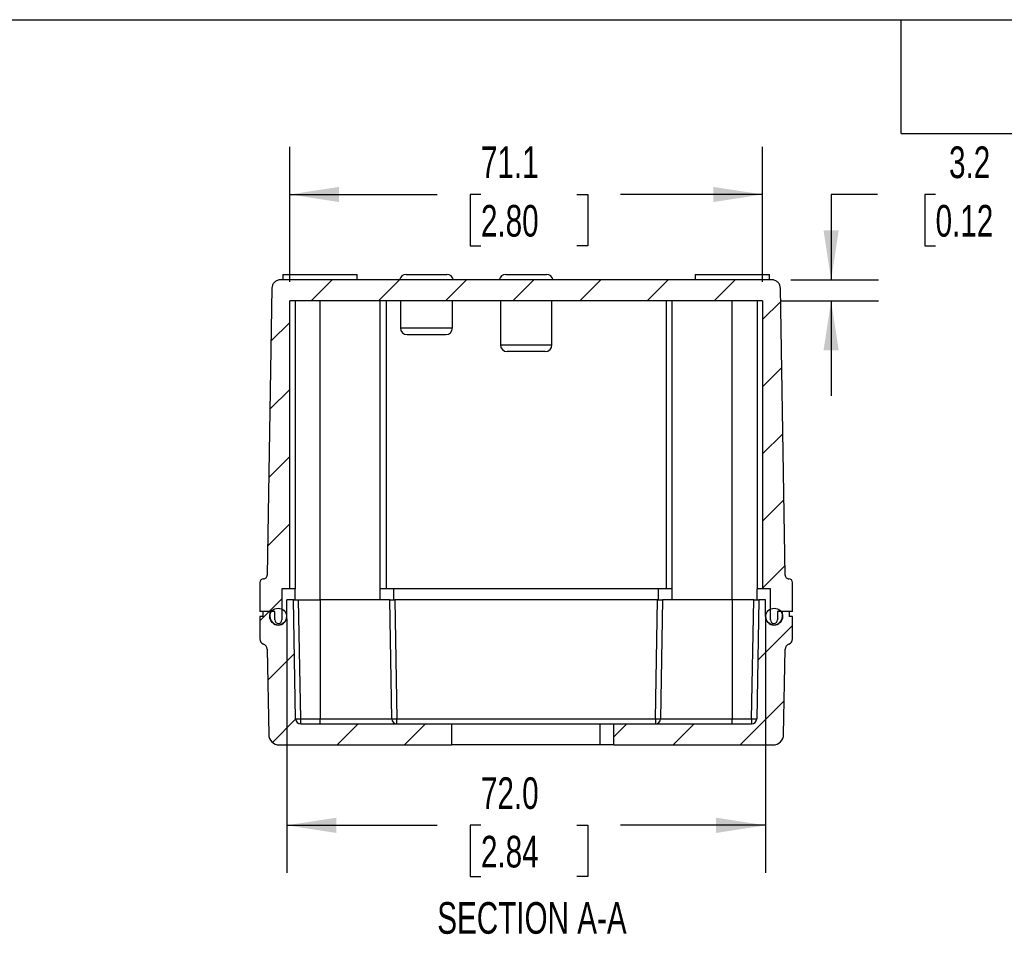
# Model space of a CAD drawing. Header units: millimetres. Extents: x 6 to 273, y 6 to 210.
# Tile 5 of 10: x 77 to 143, y 148 to 210. Entities that reach past the tile are written whole.
import ezdxf

# ---------------------------------------------------------------- set-up
doc = ezdxf.new("R2010")
doc.units = ezdxf.units.MM
doc.layers.add('DIMENSIONS', color=140, linetype='Continuous')
doc.layers.add('TEXT', color=140, linetype='Continuous')
doc.styles.add('SLDTEXTSTYLE0', font='TXT', dxfattribs={"width": 0.7})
doc.dimstyles.new('SLDDIMSTYLE0', dxfattribs={"dimtxt": 2.158008, "dimasz": 3.302, "dimexe": 0, "dimexo": 0.0625, "dimgap": 0.539502, "dimtad": 0, "dimtih": 1, "dimtoh": 1, "dimdec": 1, "dimlfac": 2.25, "dimrnd": 1e-09, "dimzin": 12, "dimdsep": 46, "dimtxsty": 'SLDTEXTSTYLE0', "dimsah": 1, "dimcen": 0.09, "dimadec": 0, "dimazin": 3, "dimtfac": 1, "dimtdec": 1, "dimtofl": 0, "dimtmove": 0, "dimatfit": 3, "dimfxl": 0, "dimfrac": 2, "dimtolj": 1, "dimtzin": 12, "dimarcsym": 0})
doc.dimstyles.new('SLDDIMSTYLE2', dxfattribs={"dimtxt": 2.158008, "dimasz": 3.302, "dimexe": 0, "dimexo": 0.0625, "dimgap": 0.539502, "dimtad": 0, "dimtih": 1, "dimtoh": 1, "dimdec": 1, "dimlfac": 2.25, "dimrnd": 1e-09, "dimzin": 12, "dimdsep": 46, "dimtxsty": 'SLDTEXTSTYLE0', "dimsah": 1, "dimcen": 0.09, "dimadec": 0, "dimazin": 3, "dimtfac": 1, "dimtdec": 1, "dimtmove": 0, "dimatfit": 0, "dimfxl": 0, "dimfrac": 2, "dimtolj": 1, "dimtzin": 12, "dimarcsym": 0})
doc.dimstyles.new('SLDDIMSTYLE3', dxfattribs={"dimtxt": 2.158008, "dimasz": 3.302, "dimexe": 0, "dimexo": 0.0625, "dimgap": 0.539502, "dimtad": 0, "dimtih": 1, "dimtoh": 1, "dimdec": 1, "dimlfac": 2.25, "dimrnd": 1e-09, "dimzin": 4, "dimdsep": 46, "dimtxsty": 'SLDTEXTSTYLE0', "dimsah": 1, "dimcen": 0.09, "dimadec": 0, "dimazin": 1, "dimtfac": 1, "dimtdec": 1, "dimtofl": 0, "dimtmove": 0, "dimatfit": 3, "dimfxl": 0, "dimfrac": 2, "dimtolj": 1, "dimtzin": 12, "dimarcsym": 0})

# ---------------------------------------------------------------- blocks, each defined once
blk = doc.blocks.new('_D_14')
at = {"layer": 'DIMENSIONS'}
for p, q in [((95.016, 192.014), (95.016, 201.037)), ((126.628, 192.014), (126.628, 201.037)), ((95.016, 197.862), (104.876, 197.862)), ((107.8, 197.862), (107.076, 197.862)), ((107.076, 197.862), (107.076, 194.432)), ((114.213, 197.862), (114.938, 197.862)), ((114.938, 197.862), (114.938, 194.432)), ((126.628, 197.862), (117.137, 197.862)), ((107.076, 194.432), (107.8, 194.432)), ((114.938, 194.432), (114.213, 194.432))]:
    blk.add_line(p, q, dxfattribs=at)
for points in [[(95.016, 197.862), (98.318, 197.354), (98.318, 198.37)], [(126.628, 197.862), (123.326, 198.37), (123.326, 197.354)]]:
    blk.add_solid(points, dxfattribs=at)
at = {"layer": 'DIMENSIONS', "char_height": 2.1167, "attachment_point": 1, "style": 'SLDTEXTSTYLE0'}
for s, insert in [('71.1', (107.8, 201.073)), ('2.80', (107.8, 197.161))]:
    blk.add_mtext(s, dxfattribs=dict(at, insert=insert))
blk = doc.blocks.new('_D_15')
at = {"layer": 'DIMENSIONS'}
for p, q in [((134.301, 197.862), (131.208, 197.862)), ((131.208, 197.862), (131.208, 192.153)), ((138.191, 197.862), (137.467, 197.862)), ((137.467, 197.862), (137.467, 194.432)), ((144.604, 197.862), (145.329, 197.862)), ((145.329, 197.862), (145.329, 194.432)), ((137.467, 194.432), (138.191, 194.432)), ((145.329, 194.432), (144.604, 194.432)), ((128.518, 192.153), (134.383, 192.153)), ((127.898, 190.744), (134.383, 190.744)), ((131.208, 190.744), (131.208, 184.394))]:
    blk.add_line(p, q, dxfattribs=at)
for points in [[(131.208, 192.153), (131.716, 195.455), (130.7, 195.455)], [(131.208, 190.744), (130.7, 187.442), (131.716, 187.442)]]:
    blk.add_solid(points, dxfattribs=at)
at = {"layer": 'DIMENSIONS', "char_height": 2.1167, "attachment_point": 1, "style": 'SLDTEXTSTYLE0'}
for s, insert in [('3.2', (139.089, 201.073)), ('0.12', (138.191, 197.161))]:
    blk.add_mtext(s, dxfattribs=dict(at, insert=insert))
blk = doc.blocks.new('_D_16')
at = {"layer": 'DIMENSIONS'}
for p, q in [((94.82, 169.491), (94.82, 152.5)), ((126.824, 169.491), (126.824, 152.5)), ((94.82, 155.675), (104.876, 155.675)), ((107.8, 155.675), (107.076, 155.675)), ((107.076, 155.675), (107.076, 152.245)), ((114.213, 155.675), (114.938, 155.675)), ((114.938, 155.675), (114.938, 152.245)), ((126.824, 155.675), (117.137, 155.675)), ((107.076, 152.245), (107.8, 152.245)), ((114.938, 152.245), (114.213, 152.245))]:
    blk.add_line(p, q, dxfattribs=at)
for points in [[(94.82, 155.675), (98.122, 155.167), (98.122, 156.183)], [(126.824, 155.675), (123.522, 156.183), (123.522, 155.167)]]:
    blk.add_solid(points, dxfattribs=at)
at = {"layer": 'DIMENSIONS', "char_height": 2.1167, "attachment_point": 1, "style": 'SLDTEXTSTYLE0'}
for s, insert in [('72.0', (107.8, 158.887)), ('2.84', (107.8, 154.974))]:
    blk.add_mtext(s, dxfattribs=dict(at, insert=insert))

msp = doc.modelspace()

# ---------------------------------------------------------------- hatches: boundary and pattern name
at = {"layer": 'DIMENSIONS', "linetype": 'Continuous', "lineweight": 18}
h = msp.add_hatch(dxfattribs=at)
h.set_pattern_fill('ANSI31', color=256, style=0)
edge = h.paths.add_edge_path(flags=0)
edge.add_spline(control_points=[(128.379, 172.157), (128.135, 172.157), (128.131, 172.402)], knot_values=[0, 0, 0, 1, 1, 1], weights=[1, 0.712938, 1], degree=2, periodic=0)
edge.add_line((128.131, 172.402), (127.813, 191.598))
edge.add_spline(control_points=[(127.813, 191.598), (127.803, 192.153), (127.248, 192.153)], knot_values=[0, 0, 0, 1, 1, 1], weights=[1, 0.712938, 1], degree=2, periodic=0)
edge.add_line((127.248, 192.153), (94.395, 192.153))
edge.add_spline(control_points=[(94.395, 192.153), (93.84, 192.153), (93.831, 191.598)], knot_values=[0, 0, 0, 1, 1, 1], weights=[1, 0.712938, 1], degree=2, periodic=0)
edge.add_line((93.831, 191.598), (93.513, 172.402))
edge.add_spline(control_points=[(93.513, 172.402), (93.509, 172.157), (93.265, 172.157)], knot_values=[0, 0, 0, 1, 1, 1], weights=[1, 0.712938, 1], degree=2, periodic=0)
edge.add_line((93.265, 172.157), (93.262, 172.157))
edge.add_arc((93.262, 171.909), 0.248, 90, 180)
edge.add_line((93.014, 171.909), (93.014, 169.971))
edge.add_line((93.014, 169.971), (94.03, 169.971))
edge.add_line((94.03, 169.971), (94.03, 169.406))
edge.add_arc((94.256, 169.406), 0.227, 180, 270)
edge.add_line((94.256, 169.18), (94.258, 169.18))
edge.add_arc((94.258, 169.406), 0.227, 270, 360)
edge.add_line((94.485, 169.406), (94.485, 171.495))
edge.add_line((94.485, 171.495), (95.016, 171.495))
edge.add_line((95.016, 171.495), (95.016, 190.744))
edge.add_line((95.016, 190.744), (126.628, 190.744))
edge.add_line((126.628, 190.744), (126.628, 171.495))
edge.add_line((126.628, 171.495), (127.159, 171.495))
edge.add_line((127.159, 171.495), (127.159, 169.406))
edge.add_arc((127.385, 169.406), 0.227, 180, 270)
edge.add_line((127.385, 169.18), (127.387, 169.18))
edge.add_arc((127.387, 169.406), 0.227, 270, 360)
edge.add_line((127.614, 169.406), (127.614, 169.971))
edge.add_line((127.614, 169.971), (128.63, 169.971))
edge.add_line((128.63, 169.971), (128.63, 171.909))
edge.add_arc((128.382, 171.909), 0.248, 0, 90)
edge.add_line((128.382, 172.157), (128.379, 172.157))
h = msp.add_hatch(dxfattribs=at)
h.set_pattern_fill('ANSI31', color=256, style=0)
edge = h.paths.add_edge_path(flags=0)
edge.add_line((93.691, 169.632), (93.691, 169.97))
edge.add_line((93.691, 169.97), (93.239, 169.97))
edge.add_line((93.239, 169.97), (93.239, 169.632))
edge.add_line((93.239, 169.632), (93.014, 169.632))
edge.add_line((93.014, 169.632), (93.014, 168.142))
edge.add_arc((93.386, 168.142), 0.373, 180, 250.4443)
edge.add_arc((93.137, 167.439), 0.373, 1, 70.4443, ccw=False)
edge.add_line((93.509, 167.446), (93.609, 161.751))
edge.add_arc((94.32, 161.763), 0.711, 181, 270)
edge.add_line((94.32, 161.052), (105.822, 161.052))
edge.add_line((105.822, 161.052), (105.822, 162.463))
edge.add_line((105.822, 162.463), (95.749, 162.463))
edge.add_arc((95.749, 162.802), 0.339, 181, 270, ccw=False)
edge.add_line((95.41, 162.796), (95.271, 170.761))
edge.add_line((95.271, 170.761), (94.82, 170.761))
edge.add_line((94.82, 170.761), (94.82, 169.632))
edge.add_arc((94.255, 169.632), 0.564, 180, 360, ccw=False)
h = msp.add_hatch(dxfattribs=at)
h.set_pattern_fill('ANSI31', color=256, style=0)
edge = h.paths.add_edge_path(flags=0)
edge.add_line((127.953, 169.97), (127.953, 169.632))
edge.add_arc((127.388, 169.632), 0.564, -180, 0, ccw=False)
edge.add_line((126.824, 169.632), (126.824, 170.761))
edge.add_line((126.824, 170.761), (126.372, 170.761))
edge.add_line((126.372, 170.761), (126.233, 162.796))
edge.add_arc((125.895, 162.802), 0.339, 270, 359, ccw=False)
edge.add_line((125.895, 162.463), (116.692, 162.463))
edge.add_line((116.692, 162.463), (116.692, 161.052))
edge.add_line((116.692, 161.052), (127.324, 161.052))
edge.add_arc((127.324, 161.763), 0.711, 270, 359)
edge.add_line((128.035, 161.751), (128.134, 167.446))
edge.add_arc((128.507, 167.439), 0.373, 109.5557, 179, ccw=False)
edge.add_arc((128.257, 168.142), 0.373, 289.5557, 360)
edge.add_line((128.63, 168.142), (128.63, 169.632))
edge.add_line((128.63, 169.632), (128.404, 169.632))
edge.add_line((128.404, 169.632), (128.404, 169.97))
edge.add_line((128.404, 169.97), (127.953, 169.97))
h = msp.add_hatch(dxfattribs=at)
h.set_pattern_fill('ANSI31', color=256, style=0)
edge = h.paths.add_edge_path(flags=0)
edge.add_arc((94.241, 169.632), 0.564, 0, 360)
h = msp.add_hatch(dxfattribs=at)
h.set_pattern_fill('ANSI31', color=256, style=0)
edge = h.paths.add_edge_path(flags=0)
edge.add_arc((127.402, 169.632), 0.564, 0, 360)

# ---------------------------------------------------------------- linework, layer by layer
at = {"color": 7, "linetype": 'Continuous', "lineweight": 25}
for p, q in [((94.56, 192.513), (94.56, 192.153)), ((94.56, 192.513), (99.527, 192.513)), ((99.527, 192.153), (99.527, 192.513)), ((102.796, 192.513), (105.514, 192.513)), ((109.463, 192.513), (112.181, 192.513)), ((122.116, 192.513), (122.116, 192.153)), ((122.116, 192.513), (127.083, 192.513)), ((127.083, 192.153), (127.083, 192.513)), ((93.831, 191.598), (93.513, 172.402)), ((127.248, 192.153), (94.395, 192.153)), ((128.131, 172.402), (127.813, 191.598)), ((126.628, 190.744), (95.016, 190.744)), ((95.016, 171.495), (95.016, 190.744)), ((95.388, 190.744), (95.388, 171.495)), ((97.044, 170.761), (97.044, 190.744)), ((101.064, 170.761), (101.064, 190.744)), ((101.473, 190.744), (101.473, 171.495)), ((102.411, 190.744), (102.411, 188.94)), ((105.899, 188.94), (105.899, 190.744)), ((109.096, 190.744), (109.096, 187.811)), ((112.548, 187.811), (112.548, 190.744)), ((120.171, 190.744), (120.171, 171.495)), ((120.58, 170.761), (120.58, 190.744)), ((124.6, 170.761), (124.6, 190.744)), ((126.256, 190.744), (126.256, 171.495)), ((126.628, 190.744), (126.628, 171.495)), ((102.411, 188.94), (104.155, 188.94)), ((104.155, 188.94), (105.899, 188.94)), ((104.155, 188.486), (102.865, 188.486)), ((105.446, 188.486), (104.155, 188.486)), ((109.096, 187.811), (110.822, 187.811)), ((110.822, 187.811), (112.548, 187.811)), ((110.822, 187.357), (109.549, 187.357)), ((112.095, 187.357), (110.822, 187.357)), ((93.014, 171.909), (93.014, 169.971)), ((93.265, 172.157), (93.262, 172.157)), ((128.382, 172.157), (128.379, 172.157)), ((128.63, 169.971), (128.63, 171.909)), ((95.016, 171.495), (94.485, 171.495)), ((94.485, 171.495), (94.485, 169.406)), ((95.388, 171.495), (95.016, 171.495)), ((95.388, 170.761), (95.388, 171.495)), ((101.473, 171.495), (101.064, 171.495)), ((120.171, 171.495), (101.473, 171.495)), ((101.967, 170.761), (101.967, 171.495)), ((119.676, 170.761), (119.676, 171.495)), ((120.58, 171.495), (120.171, 171.495)), ((126.628, 171.495), (126.256, 171.495)), ((126.256, 170.761), (126.256, 171.495)), ((127.159, 171.495), (126.628, 171.495)), ((127.159, 169.406), (127.159, 171.495)), ((94.82, 169.632), (94.82, 170.761)), ((95.271, 170.761), (94.82, 170.761)), ((95.41, 162.796), (95.271, 170.761)), ((95.749, 162.796), (95.61, 170.761)), ((95.61, 170.761), (97.044, 170.761)), ((97.044, 170.761), (97.044, 162.796)), ((101.706, 170.761), (97.044, 170.761)), ((101.845, 162.796), (101.706, 170.761)), ((102.045, 170.761), (102.184, 162.796)), ((119.599, 170.761), (102.045, 170.761)), ((119.46, 162.796), (119.599, 170.761)), ((119.938, 170.761), (119.799, 162.796)), ((124.6, 170.761), (119.938, 170.761)), ((124.6, 170.761), (124.6, 162.796)), ((126.034, 170.761), (124.6, 170.761)), ((125.895, 162.796), (126.034, 170.761)), ((126.372, 170.761), (126.233, 162.796)), ((126.824, 170.761), (126.372, 170.761)), ((126.824, 169.632), (126.824, 170.761)), ((94.03, 169.971), (93.014, 169.971)), ((93.239, 169.632), (93.239, 169.97)), ((93.691, 169.97), (93.239, 169.97)), ((93.691, 169.97), (93.691, 169.632)), ((93.691, 169.97), (93.79, 169.97)), ((94.03, 169.406), (94.03, 169.971)), ((128.63, 169.971), (127.614, 169.971)), ((127.614, 169.971), (127.614, 169.406)), ((127.854, 169.97), (127.953, 169.97)), ((128.404, 169.97), (127.953, 169.97)), ((127.953, 169.632), (127.953, 169.97)), ((128.404, 169.97), (128.404, 169.632)), ((93.014, 169.632), (93.014, 168.142)), ((93.239, 169.632), (93.014, 169.632)), ((94.256, 169.18), (94.258, 169.18)), ((94.749, 169.406), (94.765, 169.406)), ((126.872, 169.406), (126.887, 169.406)), ((127.385, 169.18), (127.387, 169.18)), ((128.63, 169.632), (128.404, 169.632)), ((128.63, 168.142), (128.63, 169.632)), ((93.509, 167.446), (93.609, 161.751)), ((128.035, 161.751), (128.134, 167.446)), ((95.749, 162.463), (95.749, 162.796)), ((95.749, 162.796), (97.044, 162.796)), ((97.044, 162.463), (97.044, 162.796)), ((97.044, 162.796), (101.845, 162.796)), ((102.184, 162.463), (102.184, 162.796)), ((102.184, 162.796), (119.46, 162.796)), ((119.46, 162.796), (119.46, 162.463)), ((119.799, 162.796), (124.6, 162.796)), ((124.6, 162.463), (124.6, 162.796)), ((124.6, 162.796), (125.895, 162.796)), ((125.895, 162.796), (125.895, 162.463)), ((95.749, 162.463), (105.822, 162.463)), ((105.822, 162.463), (105.822, 161.052)), ((105.822, 162.463), (115.771, 162.463)), ((115.771, 161.052), (115.771, 162.463)), ((115.771, 162.463), (116.692, 162.463)), ((116.692, 161.052), (116.692, 162.463)), ((116.692, 162.463), (125.895, 162.463)), ((94.32, 161.052), (105.822, 161.052)), ((115.771, 161.052), (105.822, 161.052)), ((116.692, 161.052), (115.771, 161.052)), ((116.692, 161.052), (127.324, 161.052))]:
    msp.add_line(p, q, dxfattribs=at)
for centre in [(94.241, 169.632), (127.402, 169.632)]:
    msp.add_circle(centre, 0.564, dxfattribs=at)
for centre, radius, start, end in [((102.796, 192.06), 0.453, 90, 168.11884), ((105.514, 192.06), 0.453, 11.88116, 90), ((109.463, 192.06), 0.453, 90, 168.11884), ((112.181, 192.06), 0.453, 11.88116, 90), ((102.865, 188.94), 0.453, 180, 270), ((105.446, 188.94), 0.453, 270, 0), ((109.549, 187.811), 0.453, 180, 270), ((112.095, 187.811), 0.453, 270, 0), ((93.262, 171.909), 0.248, 90, 180), ((128.382, 171.909), 0.248, 0, 90), ((94.255, 169.632), 0.564, 180, 360), ((94.256, 169.406), 0.227, 180, 270), ((94.258, 169.406), 0.227, 270, 0), ((127.388, 169.632), 0.564, 180, 0), ((127.385, 169.406), 0.227, 180, 270), ((127.387, 169.406), 0.227, 270, 0), ((93.386, 168.142), 0.373, 180, 250.4443), ((128.257, 168.142), 0.373, 289.5557, 360), ((93.137, 167.439), 0.373, 1, 70.4443), ((128.507, 167.439), 0.373, 109.5557, 179), ((95.749, 162.802), 0.339, 181, 270), ((95.58, 167.648), 4.855, 268.00162, 271.99838), ((102.184, 162.802), 0.339, 181, 270), ((101.915, 163.635), 0.842, 265.20948, 271.96489), ((101.915, 177.332), 14.539, 270.11385, 271.05737), ((119.46, 162.802), 0.339, 270, 359), ((119.728, 177.332), 14.539, 268.94263, 269.88615), ((119.728, 163.635), 0.842, 268.03512, 274.79052), ((125.895, 162.802), 0.339, 270, 359), ((126.163, 177.332), 14.539, 268.94263, 269.88615), ((126.163, 163.635), 0.842, 268.03512, 274.79052), ((94.32, 161.763), 0.711, 181, 270), ((127.324, 161.763), 0.711, 270, 359)]:
    msp.add_arc(centre, radius, start, end, dxfattribs=at)
for points in [[(94.395, 192.153), (94.329, 192.153), (94.258, 192.141), (94.121, 192.087), (94.054, 192.045), (93.945, 191.937), (93.901, 191.872), (93.845, 191.735), (93.832, 191.664), (93.831, 191.598)], [(127.813, 191.598), (127.812, 191.664), (127.798, 191.735), (127.742, 191.872), (127.699, 191.937), (127.589, 192.045), (127.523, 192.087), (127.385, 192.141), (127.314, 192.153), (127.248, 192.153)], [(93.265, 172.157), (93.294, 172.157), (93.325, 172.163), (93.385, 172.186), (93.415, 172.205), (93.463, 172.253), (93.482, 172.281), (93.507, 172.342), (93.512, 172.373), (93.513, 172.402)], [(128.131, 172.402), (128.131, 172.373), (128.137, 172.342), (128.162, 172.281), (128.181, 172.253), (128.229, 172.205), (128.258, 172.186), (128.319, 172.163), (128.35, 172.157), (128.379, 172.157)], [(95.271, 170.761), (95.271, 170.761), (95.279, 170.761), (95.312, 170.761), (95.337, 170.761), (95.404, 170.761), (95.444, 170.761), (95.527, 170.761), (95.57, 170.761), (95.61, 170.761)], [(101.706, 170.761), (101.706, 170.761), (101.713, 170.761), (101.746, 170.761), (101.772, 170.761), (101.838, 170.761), (101.878, 170.761), (101.962, 170.761), (102.005, 170.761), (102.045, 170.761)], [(119.599, 170.761), (119.639, 170.761), (119.682, 170.761), (119.765, 170.761), (119.805, 170.761), (119.871, 170.761), (119.897, 170.761), (119.93, 170.761), (119.938, 170.761), (119.938, 170.761)], [(126.034, 170.761), (126.074, 170.761), (126.117, 170.761), (126.2, 170.761), (126.24, 170.761), (126.306, 170.761), (126.332, 170.761), (126.365, 170.761), (126.372, 170.761), (126.372, 170.761)]]:
    msp.add_open_spline(points, degree=3, knots=[0, 0, 0, 0, 0.25, 0.25, 0.5, 0.5, 0.75, 0.75, 1, 1, 1, 1], dxfattribs=at)
at = {"layer": 'TEXT'}
for p, q in [((6.35, 209.55), (273.05, 209.55)), ((135.89, 201.93), (135.89, 209.55)), ((135.89, 201.93), (143.51, 201.93))]:
    msp.add_line(p, q, dxfattribs=at)

# ---------------------------------------------------------------- texts
at = {"layer": 'DIMENSIONS', "insert": (111.208, 150.541), "char_height": 2.11667, "attachment_point": 2, "style": 'SLDTEXTSTYLE0'}
msp.add_mtext('SECTION A-A', dxfattribs=at)

# ---------------------------------------------------------------- dimensions: what is measured, and where the dimension line sits
at = {"layer": 'DIMENSIONS'}
for base, p1, p2, dimstyle, picture, middle in [((126.628, 197.862), (95.016, 190.744), (126.628, 190.744), 'SLDDIMSTYLE0', '_D_14', (111.007, 197.862)), ((126.824, 155.675), (94.82, 170.761), (126.824, 170.761), 'SLDDIMSTYLE3', '_D_16', (111.007, 155.675))]:
    dim = msp.add_linear_dim(base=base, p1=p1, p2=p2, dimstyle=dimstyle, dxfattribs=at)
    dim.commit()
    dim.dimension.update_dxf_attribs({"geometry": picture, "text_midpoint": middle, "dimtype": 160})
dim = msp.add_linear_dim(base=(131.208, 192.153), p1=(126.628, 190.744), p2=(127.248, 192.153), angle=90, dimstyle='SLDDIMSTYLE2', dxfattribs=at)
dim.commit()
dim.dimension.update_dxf_attribs({"geometry": '_D_15', "text_midpoint": (131.208, 197.862), "dimtype": 160})

doc.saveas('drawing.dxf')
